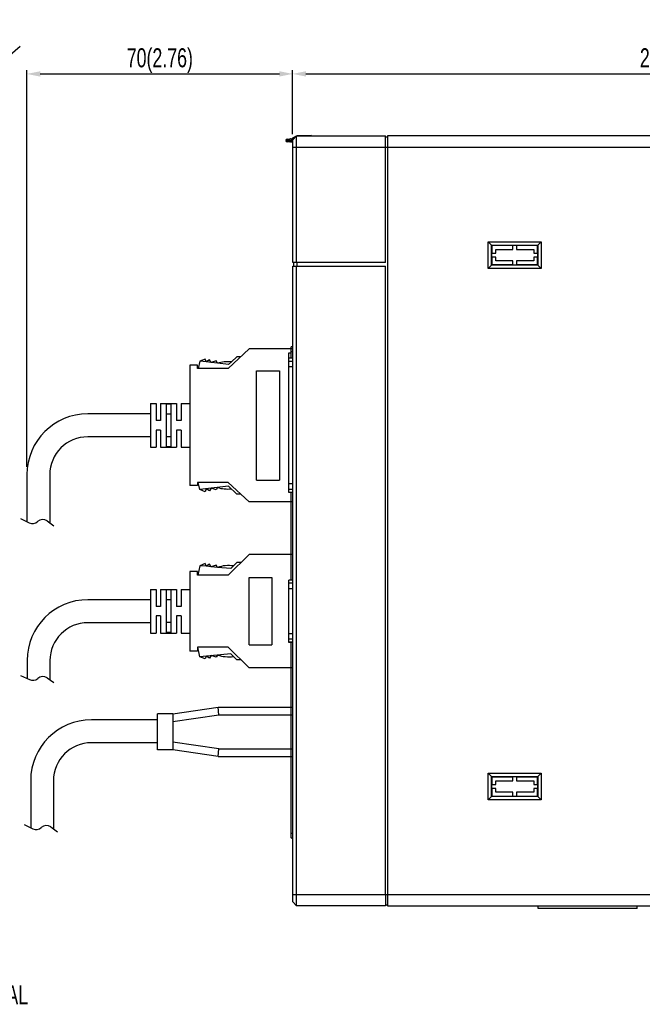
# Model space of a CAD drawing. Header units: millimetres. Extents: x -630 to 1463, y 209 to 1094.
# Tile 26 of 42: x -451 to -287, y 525 to 784. Entities that reach past the tile are written whole.
import ezdxf

# ---------------------------------------------------------------- set-up
doc = ezdxf.new("R2010")
doc.units = ezdxf.units.MM
doc.header["$LTSCALE"] = 32.67
doc.header["$PDMODE"] = 3
doc.header["$PDSIZE"] = 0.3125
doc.linetypes.add('CENTER', pattern=[0.6, 0.375, -0.075, 0.075, -0.075])
doc.layers.get('0').update_dxf_attribs({"linetype": 'CONTINUOUS'})
doc.layers.get('Defpoints').update_dxf_attribs({"linetype": 'CONTINUOUS'})
for name, color, linetype in [('6_ALL_SURFS', 7, 'CONTINUOUS'), ('7_ALL_FEATURES', 7, 'CONTINUOUS'), ('DEFAULT_1', 7, 'CENTER')]:
    doc.layers.add(name, color=color, linetype=linetype)
doc.layers.add('AM_5', color=3, linetype='CONTINUOUS', lineweight=25)
doc.styles.get("Standard").update_dxf_attribs({"font": 'txt', "width": 0.7})
doc.dimstyles.new('DIMSTYLE_1', dxfattribs={"dimtxt": 5, "dimasz": 0.1875, "dimexe": 0.18, "dimexo": 0.0625, "dimgap": 0.09, "dimtad": 1, "dimdsep": 46, "dimtxsty": 'Standard', "dimblk": '_FILLED', "dimblk1": '_FILLED', "dimblk2": '_FILLED', "dimcen": 0.09, "dimadec": 0, "dimazin": 0, "dimtp": 0.01, "dimtm": 0.01, "dimtfac": 1, "dimtofl": 0, "dimtmove": 0, "dimatfit": 3, "dimldrblk": '_FILLED', "dimfxl": 0, "dimtolj": 1, "dimarcsym": 0})

# ---------------------------------------------------------------- blocks, each defined once
blk = doc.blocks.new('COM1')
at = {"layer": 'DEFAULT_1', "color": 0, "linetype": 'Continuous'}
for p, q in [((-11.5, 0), (-17, -5.15)), ((0, 0), (-11.5, 0)), ((-14.69, -2.06), (-16.16, -3.43)), ((-13.7, -2.06), (-14.69, -2.06)), ((-27.1, -4.3), (-27.1, -36)), ((-25.1, -4.3), (-27.1, -4.3)), ((-25.1, -5.15), (-25.1, -4.3)), ((-17, -5.15), (-25.1, -5.15)), ((-24.43, -3.24), (-24.89, -5.15)), ((-23.06, -2.68), (-24.43, -3.24)), ((-22.83, -3.42), (-24.43, -3.24)), ((-22.83, -3.42), (-23.06, -2.68)), ((-21.9, -2.88), (-22.83, -3.42)), ((-21.48, -3.58), (-22.83, -3.42)), ((-21.48, -3.58), (-21.9, -2.88)), ((-20.19, -3.18), (-21.48, -3.58)), ((-19.84, -3.77), (-21.48, -3.58)), ((-19.84, -3.77), (-20.19, -3.18)), ((-16.89, -4.12), (-19.84, -3.77)), ((-16.16, -3.43), (-16.89, -4.12)), ((-9.5, -34.55), (-9.5, -5.75)), ((-9.5, -5.75), (-3.5, -5.75)), ((-3.5, -5.75), (-3.5, -34.55)), ((-37.5, -14.4), (-36, -14.4)), ((-37.5, -14.4), (-36, -14.4)), ((-37.5, -14.4), (-37.5, -16.9)), ((-36, -14.4), (-36, -16.9)), ((-34.8, -14.4), (-33.3, -14.4)), ((-34.8, -14.4), (-33.3, -14.4)), ((-34.8, -14.4), (-34.8, -16.9)), ((-33.3, -14.4), (-32.1, -14.4)), ((-32.1, -14.54), (-33.3, -14.54)), ((-33.3, -14.54), (-33.3, -17.15)), ((-32.1, -14.4), (-30.6, -14.4)), ((-32.1, -14.54), (-32.1, -17.15)), ((-30.6, -14.4), (-30.6, -16.9)), ((-29.4, -14.4), (-27.1, -14.4)), ((-29.4, -14.4), (-27.1, -14.4)), ((-29.4, -14.4), (-29.4, -16.9)), ((-37.53, -17.11), (-54.01, -17.11)), ((-37.5, -16.9), (-37.5, -16.96)), ((-37.5, -16.96), (-37.5, -23.34)), ((-36, -16.9), (-36, -18.9)), ((-34.8, -16.9), (-34.8, -18.9)), ((-33.3, -17.15), (-33.3, -23.15)), ((-32.1, -17.15), (-33.3, -17.15)), ((-32.1, -17.15), (-32.1, -23.15)), ((-30.6, -16.9), (-30.6, -18.9)), ((-29.4, -16.9), (-29.4, -18.9)), ((-34.8, -18.9), (-36, -18.9)), ((-29.4, -18.9), (-30.6, -18.9)), ((-37.53, -23.16), (-54.01, -23.16)), ((-37.5, -23.34), (-37.5, -23.4)), ((-34.8, -21.4), (-36, -21.4)), ((-36, -21.4), (-36, -23.4)), ((-34.8, -21.4), (-34.8, -23.4)), ((-33.3, -23.15), (-33.3, -25.76)), ((-32.1, -23.15), (-33.3, -23.15)), ((-32.1, -23.15), (-32.1, -25.76)), ((-29.4, -21.4), (-30.6, -21.4)), ((-30.6, -21.4), (-30.6, -23.4)), ((-29.4, -21.4), (-29.4, -23.4)), ((-37.5, -23.4), (-37.5, -25.9)), ((-37.5, -25.9), (-36, -25.9)), ((-37.5, -25.9), (-36, -25.9)), ((-36, -23.4), (-36, -25.9)), ((-34.8, -23.4), (-34.8, -25.9)), ((-34.8, -25.9), (-33.3, -25.9)), ((-34.8, -25.9), (-33.3, -25.9)), ((-32.1, -25.76), (-33.3, -25.76)), ((-33.3, -25.9), (-32.1, -25.9)), ((-32.1, -25.9), (-30.6, -25.9)), ((-32.1, -25.9), (-30.6, -25.9)), ((-30.6, -23.4), (-30.6, -25.9)), ((-29.4, -23.4), (-29.4, -25.9)), ((-29.4, -25.9), (-27.1, -25.9)), ((-29.4, -25.9), (-27.1, -25.9)), ((-70.01, -33.11), (-70.01, -45.51)), ((-64.01, -33.16), (-64.01, -45.83)), ((-25.1, -36), (-27.1, -36)), ((-25.1, -35.15), (-25.1, -36)), ((-17, -35.15), (-25.1, -35.15)), ((-24.43, -37.06), (-24.89, -35.15)), ((-16.89, -36.18), (-24.43, -37.06)), ((-11.5, -40.3), (-17, -35.15)), ((-14.69, -38.24), (-16.89, -36.18)), ((-9.5, -34.55), (-3.5, -34.55)), ((-23.06, -37.62), (-24.43, -37.06)), ((-22.83, -36.88), (-23.06, -37.62)), ((-21.9, -37.42), (-22.83, -36.88)), ((-21.48, -36.72), (-21.9, -37.42)), ((-20.19, -37.12), (-21.48, -36.72)), ((-19.84, -36.53), (-20.19, -37.12)), ((-13.7, -38.24), (-14.69, -38.24)), ((0, -40.3), (-11.5, -40.3)), ((-71.74, -44.68), (-69.41, -45.79)), ((-64.73, -45.32), (-62.94, -46.58))]:
    blk.add_line(p, q, dxfattribs=at)
for centre, radius, start, end in [((-17.13, -12.98), 9.59, 84.1649, 106.3689), ((-54.01, -33.11), 16, 90, 180), ((-54.01, -33.16), 10, 90, 180), ((-17.13, -27.32), 9.59, 253.6311, 275.8351), ((-68.55, -43.99), 2, 244.4626, 311.9494), ((-65.88, -46.96), 2, 55.008, 131.9494)]:
    blk.add_arc(centre, radius, start, end, dxfattribs=at)
blk = doc.blocks.new('COM-2')
at = {"layer": 'DEFAULT_1', "color": 0, "linetype": 'Continuous'}
for p, q in [((-11.5, 0), (-17, -5.4)), ((0, 0), (-11.5, 0)), ((-23.08, -2.33), (-24.43, -2.92)), ((-22.83, -3.07), (-23.08, -2.33)), ((-21.91, -2.5), (-22.83, -3.07)), ((-21.48, -3.19), (-21.91, -2.5)), ((-14.69, -2.06), (-15.62, -2.97)), ((-13.6, -2.06), (-14.69, -2.06)), ((-27.1, -4.4), (-27.1, -25.4)), ((-25.1, -4.4), (-27.1, -4.4)), ((-25.1, -5.4), (-25.1, -4.4)), ((-24.43, -2.92), (-24.97, -5.4)), ((-22.83, -3.07), (-24.43, -2.92)), ((-21.48, -3.19), (-22.83, -3.07)), ((-20.19, -2.76), (-21.48, -3.19)), ((-19.83, -3.35), (-21.48, -3.19)), ((-19.83, -3.35), (-20.19, -2.76)), ((-16.33, -3.67), (-19.83, -3.35)), ((-15.62, -2.97), (-16.33, -3.67)), ((-17, -5.4), (-25.1, -5.4)), ((-11.5, -23.8), (-11.5, -6)), ((-11.5, -6), (-5.5, -6)), ((-5.5, -6), (-5.5, -23.8)), ((-37.5, -9.15), (-36, -9.15)), ((-37.5, -9.15), (-37.5, -11.65)), ((-37.5, -9.15), (-36, -9.15)), ((-36, -9.15), (-36, -11.65)), ((-34.8, -9.15), (-33.3, -9.15)), ((-34.8, -9.15), (-33.3, -9.15)), ((-34.8, -9.15), (-34.8, -11.65)), ((-33.3, -9.15), (-32.1, -9.15)), ((-33.3, -9.29), (-33.3, -11.9)), ((-32.1, -9.29), (-33.3, -9.29)), ((-32.1, -9.15), (-30.6, -9.15)), ((-32.1, -9.29), (-32.1, -11.9)), ((-30.6, -9.15), (-30.6, -11.65)), ((-29.4, -9.15), (-29.4, -11.65)), ((-29.4, -9.15), (-27.1, -9.15)), ((-29.4, -9.15), (-27.1, -9.15)), ((-37.48, -11.88), (-53.96, -11.88)), ((-37.5, -11.65), (-37.5, -18.15)), ((-36, -11.65), (-36, -13.65)), ((-34.8, -11.65), (-34.8, -13.65)), ((-32.1, -11.9), (-33.3, -11.9)), ((-33.3, -11.9), (-33.3, -17.9)), ((-32.1, -11.9), (-32.1, -17.9)), ((-30.6, -11.65), (-30.6, -13.65)), ((-29.4, -11.65), (-29.4, -13.65)), ((-34.8, -13.65), (-36, -13.65)), ((-29.4, -13.65), (-30.6, -13.65)), ((-37.48, -17.92), (-53.96, -17.92)), ((-37.5, -18.15), (-37.5, -20.65)), ((-36, -16.15), (-36, -18.15)), ((-34.8, -16.15), (-36, -16.15)), ((-36, -18.15), (-36, -20.65)), ((-34.8, -16.15), (-34.8, -18.15)), ((-34.8, -18.15), (-34.8, -20.65)), ((-33.3, -17.9), (-33.3, -20.51)), ((-32.1, -17.9), (-33.3, -17.9)), ((-32.1, -17.9), (-32.1, -20.51)), ((-30.6, -16.15), (-30.6, -18.15)), ((-29.4, -16.15), (-30.6, -16.15)), ((-30.6, -18.15), (-30.6, -20.65)), ((-29.4, -16.15), (-29.4, -18.15)), ((-29.4, -18.15), (-29.4, -20.65)), ((-37.5, -20.65), (-36, -20.65)), ((-37.5, -20.65), (-36, -20.65)), ((-34.8, -20.65), (-33.3, -20.65)), ((-34.8, -20.65), (-33.3, -20.65)), ((-32.1, -20.51), (-33.3, -20.51)), ((-33.3, -20.65), (-32.1, -20.65)), ((-32.1, -20.65), (-30.6, -20.65)), ((-32.1, -20.65), (-30.6, -20.65)), ((-29.4, -20.65), (-27.1, -20.65)), ((-29.4, -20.65), (-27.1, -20.65)), ((-25.1, -25.4), (-27.1, -25.4)), ((-25.1, -24.4), (-25.1, -25.4)), ((-17, -24.4), (-25.1, -24.4)), ((-24.43, -26.88), (-24.97, -24.4)), ((-11.5, -29.8), (-17, -24.4)), ((-11.5, -23.8), (-5.5, -23.8)), ((-69.96, -27.88), (-69.96, -32.64)), ((-63.96, -27.92), (-63.96, -32.96)), ((-16.33, -26.13), (-24.43, -26.88)), ((-23.08, -27.47), (-24.43, -26.88)), ((-22.83, -26.73), (-23.08, -27.47)), ((-21.91, -27.3), (-22.83, -26.73)), ((-21.48, -26.61), (-21.91, -27.3)), ((-20.19, -27.04), (-21.48, -26.61)), ((-19.83, -26.45), (-20.19, -27.04)), ((-14.69, -27.74), (-16.33, -26.13)), ((-13.6, -27.74), (-14.69, -27.74)), ((0, -29.8), (-11.5, -29.8)), ((-71.69, -31.82), (-69.36, -32.93)), ((-64.68, -32.46), (-62.89, -33.71))]:
    blk.add_line(p, q, dxfattribs=at)
for centre, radius, start, end in [((-16.89, -12.48), 9.59, 82.3971, 107.8291), ((-53.96, -27.88), 16, 90, 180), ((-53.96, -27.92), 10, 90, 180), ((-16.89, -17.32), 9.59, 252.1709, 277.6029), ((-68.5, -31.13), 2, 244.4626, 311.9494), ((-65.82, -34.1), 2, 55.008, 131.9494)]:
    blk.add_arc(centre, radius, start, end, dxfattribs=at)
blk = doc.blocks.new('_FILLED')
at = {"color": 0, "linetype": 'ByBlock'}
blk.add_solid([(0, 0), (-1, 0.2), (-1, -0.2)], dxfattribs=at)
blk = doc.blocks.new('*D6')
at = {"color": 0, "linetype": 'Continuous', "lineweight": -2}
for p, q in [((-450.52, 777.34), (-479.26, 752.46)), ((-484.08, 748.37), (-483.9, 748.37)), ((-483.99, 748.28), (-483.99, 748.46))]:
    blk.add_line(p, q, dxfattribs=at)
at = {"layer": 'Defpoints', "color": 0, "linetype": 'Continuous', "lineweight": 0}
for p in [(-481.91, 750.17), (-486.07, 746.57)]:
    blk.add_point(p, dxfattribs=at)
at = {"color": 0, "linetype": 'Continuous', "lineweight": -2, "xscale": 3.5, "yscale": 3.5, "zscale": 3.5, "rotation": 220.8829305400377}
blk.add_blockref('_FILLED', (-481.91, 750.17), dxfattribs=at)
at = {"color": 0, "linetype": 'Continuous', "insert": (-463.49, 770.74), "char_height": 5, "attachment_point": 5, "rotation": 40.8829}
blk.add_mtext('\\A1;∅5.5(0.22)', dxfattribs=at)
blk = doc.blocks.new('*D10')
at = {"color": 0, "linetype": 'Continuous', "lineweight": -2}
for p, q in [((-448.74, 666.56), (-448.74, 771.11)), ((-378.73, 754.27), (-378.73, 771.11)), ((-445.24, 770.11), (-382.23, 770.11))]:
    blk.add_line(p, q, dxfattribs=at)
at = {"layer": 'Defpoints', "color": 0, "linetype": 'Continuous', "lineweight": 0}
for p in [(-378.73, 770.11), (-378.73, 753.27), (-448.74, 665.56)]:
    blk.add_point(p, dxfattribs=at)
at = {"color": 0, "linetype": 'Continuous', "lineweight": -2, "xscale": 3.5, "yscale": 3.5, "zscale": 3.5, "rotation": 180}
blk.add_blockref('_FILLED', (-448.74, 770.11), dxfattribs=at)
at = {"color": 0, "linetype": 'Continuous', "lineweight": -2, "xscale": 3.5, "yscale": 3.5, "zscale": 3.5}
blk.add_blockref('_FILLED', (-378.73, 770.11), dxfattribs=at)
at = {"color": 0, "linetype": 'Continuous', "insert": (-413.73, 773.61), "char_height": 5, "attachment_point": 5}
blk.add_mtext('\\A1;70(2.76)', dxfattribs=at)
blk = doc.blocks.new('*D12')
at = {"color": 0, "linetype": 'Continuous', "lineweight": -2}
for p, q in [((-378.73, 754.27), (-378.73, 771.11)), ((-175.73, 754.87), (-175.73, 771.11)), ((-375.23, 770.11), (-179.23, 770.11))]:
    blk.add_line(p, q, dxfattribs=at)
at = {"layer": 'Defpoints', "color": 0, "linetype": 'Continuous', "lineweight": 0}
for p in [(-175.73, 770.11), (-378.73, 753.27), (-175.73, 753.87)]:
    blk.add_point(p, dxfattribs=at)
at = {"color": 0, "linetype": 'Continuous', "lineweight": -2, "xscale": 3.5, "yscale": 3.5, "zscale": 3.5, "rotation": 180}
blk.add_blockref('_FILLED', (-378.73, 770.11), dxfattribs=at)
at = {"color": 0, "linetype": 'Continuous', "lineweight": -2, "xscale": 3.5, "yscale": 3.5, "zscale": 3.5}
blk.add_blockref('_FILLED', (-175.73, 770.11), dxfattribs=at)
at = {"color": 0, "linetype": 'Continuous', "insert": (-277.23, 773.61), "char_height": 5, "attachment_point": 5}
blk.add_mtext('\\A1;203(7.99)', dxfattribs=at)

msp = doc.modelspace()

# ---------------------------------------------------------------- linework, layer by layer
at = {"color": 0, "linetype": 'Continuous'}
for p, q in [((-380.211, 752.919), (-378.906, 753.056)), ((-378.906, 752.093), (-380.211, 752.231)), ((-379.579, 752.668), (-379.579, 752.481)), ((-378.811, 752.414), (-378.811, 752.735)), ((-378.794, 752.735), (-378.811, 752.735)), ((-378.727, 752.414), (-378.811, 752.414)), ((-378.727, 752.735), (-378.794, 752.735)), ((-378.727, 752.775), (-377.727, 753.775)), ((-378.727, 753.269), (-377.755, 753.769)), ((-378.727, 750.775), (-378.727, 753.269)), ((-377.727, 750.775), (-377.727, 753.775)), ((-377.727, 753.775), (-354.227, 753.775)), ((-373.727, 753.875), (-377.545, 753.775)), ((-373.727, 753.875), (-373.727, 753.775)), ((-354.227, 720.475), (-354.227, 753.775)), ((-354.227, 753.575), (-353.727, 753.575)), ((-353.727, 753.775), (-353.727, 550.975)), ((-268.627, 753.775), (-353.727, 753.775)), ((-378.727, 750.775), (-353.727, 750.775)), ((-327.227, 718.875), (-327.227, 725.875)), ((-327.227, 725.875), (-313.227, 725.875)), ((-325.227, 722.875), (-325.227, 723.875)), ((-325.227, 723.875), (-320.727, 723.875)), ((-319.727, 723.875), (-315.227, 723.875)), ((-315.227, 723.875), (-315.227, 722.875)), ((-313.227, 725.875), (-313.227, 718.875)), ((-325.227, 720.875), (-325.227, 721.875)), ((-315.227, 721.875), (-315.227, 720.875)), ((-378.527, 720.421), (-378.727, 720.423)), ((-354.227, 720.475), (-377.727, 720.475)), ((-313.227, 718.875), (-327.227, 718.875)), ((-320.727, 720.875), (-325.227, 720.875)), ((-315.227, 720.875), (-319.727, 720.875)), ((-379.755, 696.414), (-379.754, 696.604)), ((-379.754, 680.135), (-379.755, 696.414)), ((-379.754, 696.604), (-379.227, 696.604)), ((-379.729, 694.394), (-379.728, 695.219)), ((-378.727, 695.219), (-379.728, 695.219)), ((-378.727, 695.199), (-379.728, 695.199)), ((-379.755, 694.604), (-379.729, 694.604)), ((-379.729, 660.645), (-379.729, 694.394)), ((-378.727, 694.394), (-379.729, 694.394)), ((-378.727, 692.925), (-379.729, 692.925)), ((-379.755, 682.135), (-379.729, 682.135)), ((-379.754, 680.135), (-379.729, 680.135)), ((-378.727, 662.114), (-379.729, 662.114)), ((-379.728, 659.82), (-379.729, 660.645)), ((-378.727, 660.645), (-379.729, 660.645)), ((-378.727, 659.84), (-379.728, 659.84)), ((-378.727, 659.819), (-379.728, 659.819)), ((-379.729, 635.964), (-379.728, 636.789)), ((-379.729, 622.644), (-379.729, 635.964)), ((-378.727, 635.964), (-379.729, 635.964)), ((-378.727, 636.789), (-379.728, 636.789)), ((-378.727, 636.769), (-379.728, 636.769)), ((-378.727, 634.495), (-379.729, 634.495)), ((-379.729, 621.175), (-379.729, 622.644)), ((-378.727, 622.644), (-379.729, 622.644)), ((-379.728, 620.35), (-379.729, 621.175)), ((-378.727, 621.175), (-379.729, 621.175)), ((-378.727, 620.37), (-379.728, 620.37)), ((-378.727, 620.349), (-379.728, 620.349)), ((-410.327, 601.519), (-398.327, 603.269)), ((-398.327, 603.269), (-378.727, 603.269)), ((-398.182, 601.269), (-398.327, 603.269)), ((-378.727, 590.269), (-378.727, 603.269)), ((-410.327, 601.519), (-414.327, 601.519)), ((-414.327, 592.019), (-414.327, 601.519)), ((-410.327, 601.519), (-410.327, 592.019)), ((-410.327, 599.498), (-398.182, 601.269)), ((-398.182, 601.269), (-378.727, 601.269)), ((-398.182, 592.269), (-410.327, 594.041)), ((-410.327, 592.019), (-414.327, 592.019)), ((-398.327, 590.269), (-410.327, 592.019)), ((-398.327, 590.269), (-398.182, 592.269)), ((-398.182, 592.269), (-378.727, 592.269)), ((-398.327, 590.269), (-378.727, 590.269)), ((-327.227, 585.875), (-313.227, 585.875)), ((-327.227, 578.875), (-327.227, 585.875)), ((-325.227, 583.875), (-320.727, 583.875)), ((-325.227, 582.875), (-325.227, 583.875)), ((-319.727, 583.875), (-315.227, 583.875)), ((-315.227, 583.875), (-315.227, 582.875)), ((-313.227, 585.875), (-313.227, 578.875)), ((-325.227, 580.875), (-325.227, 581.875)), ((-315.227, 581.875), (-315.227, 580.875)), ((-313.227, 578.875), (-327.227, 578.875)), ((-320.727, 580.875), (-325.227, 580.875)), ((-315.227, 580.875), (-319.727, 580.875)), ((-378.727, 551.975), (-378.727, 553.975)), ((-378.727, 553.975), (-353.727, 553.975)), ((-377.727, 550.975), (-377.727, 553.975)), ((-354.227, 553.975), (-354.227, 550.975)), ((-378.727, 551.975), (-377.727, 550.975)), ((-354.227, 550.975), (-377.727, 550.975)), ((-354.227, 551.175), (-353.727, 551.175)), ((-353.727, 550.975), (-263.927, 550.975)), ((-314.074, 550.27), (-314.074, 550.977)), ((-287.974, 550.27), (-314.074, 550.27)), ((-287.974, 550.27), (-287.974, 550.978))]:
    msp.add_line(p, q, dxfattribs=at)
for centre, radius, start, end in [((-380.177, 752.57), 0.35, 96, 179.29201), ((-380.177, 752.579), 0.35, 180.708, 264), ((-378.927, 753.255), 0.2, 276, 350.66667), ((-378.927, 751.895), 0.2, 0.00005, 84.00001)]:
    msp.add_arc(centre, radius, start, end, dxfattribs=at)
for points, start_tangent, end_tangent in [([(-380.485, 752.575), (-380.522, 752.575)], (-1, -0.0002966), (-0.0002529, -1)), ([(-380.485, 752.575), (-380.297, 752.594), (-379.984, 752.626), (-379.579, 752.668)], (0.9946702, 0.1031073), (0.9946717, 0.1030936)), ([(-379.579, 752.481), (-379.984, 752.523), (-380.297, 752.555), (-380.485, 752.575)], (-0.9946716, 0.1030938), (-0.9946745, 0.1030657)), ([(-379.279, 753.017), (-379.397, 752.981), (-379.494, 752.903), (-379.557, 752.794), (-379.579, 752.668)], (-0.9945172, -0.1045731), (0.0077414, -0.99997)), ([(-379.579, 752.668), (-379.46, 752.679), (-379.289, 752.694), (-379.07, 752.713), (-378.811, 752.735)], (0.9962583, 0.0864252), (0.9962609, 0.0863955)), ([(-379.279, 752.133), (-379.397, 752.169), (-379.494, 752.246), (-379.557, 752.355), (-379.579, 752.481)], (-0.9945215, 0.1045319), (0.0077362, 0.9999701)), ([(-378.811, 752.414), (-379.07, 752.437), (-379.289, 752.456), (-379.46, 752.47), (-379.579, 752.481)], (-0.9962609, 0.0863955), (-0.9962583, 0.0864252)), ([(-378.811, 752.735), (-378.811, 752.819), (-378.816, 752.897), (-378.828, 752.965), (-378.847, 753.017), (-378.873, 753.048), (-378.906, 753.056)], (0.0297053, 0.9995587), (-0.9945245, -0.1045041)), ([(-378.906, 752.093), (-378.872, 752.101), (-378.846, 752.133), (-378.828, 752.186), (-378.816, 752.253), (-378.811, 752.331), (-378.811, 752.414)], (0.9945292, -0.1044588), (-0.0297124, 0.9995585)), ([(-377.793, 753.708), (-377.773, 753.749), (-377.756, 753.769)], (0.3745001, 0.9272269), (0.8892921, 0.4573397))]:
    msp.add_spline(points, degree=3, dxfattribs=dict(at, start_tangent=start_tangent, end_tangent=end_tangent))
at = {"layer": '6_ALL_SURFS', "color": 0, "linetype": 'Continuous'}
for p, q in [((-378.727, 698.219), (-378.775, 698.219)), ((-379.226, 697.241), (-379.227, 695.219)), ((-379.225, 697.385), (-379.226, 697.241)), ((-379.224, 697.485), (-379.225, 697.385)), ((-379.227, 659.819), (-379.227, 636.789)), ((-379.227, 620.349), (-379.227, 570.069)), ((-379.227, 570.069), (-379.226, 569.832)), ((-379.226, 569.832), (-379.225, 569.652)), ((-379.225, 569.652), (-379.224, 569.525)), ((-379.224, 569.525), (-379.222, 569.444)), ((-379.222, 569.444), (-379.22, 569.364))]:
    msp.add_line(p, q, dxfattribs=at)
for points in [[(-378.775, 698.219), (-378.903, 698.218), (-378.944, 698.218), (-378.984, 698.217), (-379.022, 698.216), (-379.061, 698.212), (-379.096, 698.204), (-379.126, 698.189), (-379.149, 698.166), (-379.167, 698.133), (-379.181, 698.093), (-379.19, 698.052), (-379.197, 698.011), (-379.203, 697.969), (-379.207, 697.926), (-379.21, 697.883), (-379.213, 697.838), (-379.216, 697.79), (-379.218, 697.741), (-379.22, 697.69), (-379.221, 697.639), (-379.222, 697.587), (-379.224, 697.485)], [(-379.22, 569.364), (-379.219, 569.324), (-379.217, 569.284), (-379.216, 569.244), (-379.214, 569.205), (-379.211, 569.167), (-379.209, 569.132), (-379.206, 569.097), (-379.202, 569.062), (-379.197, 569.027), (-379.192, 568.993), (-379.184, 568.958), (-379.174, 568.923), (-379.161, 568.891), (-379.143, 568.865), (-379.12, 568.845), (-379.09, 568.832), (-379.057, 568.825), (-379.02, 568.822), (-378.979, 568.82), (-378.935, 568.82)], [(-378.935, 568.82), (-378.84, 568.819), (-378.79, 568.819), (-378.727, 568.819)]]:
    msp.add_lwpolyline(points, dxfattribs=at)
at = {"layer": '7_ALL_FEATURES', "color": 0, "linetype": 'Continuous'}
for p, q in [((-378.727, 720.475), (-378.727, 750.775)), ((-377.727, 720.475), (-377.727, 750.775)), ((-353.727, 750.775), (-268.627, 750.775)), ((-326.364, 725.006), (-327.227, 725.875)), ((-326.366, 719.743), (-326.366, 725.006)), ((-326.366, 725.006), (-326.227, 724.875)), ((-326.366, 725.006), (-314.109, 725)), ((-326.227, 724.875), (-326.227, 722.875)), ((-320.727, 724.875), (-326.227, 724.875)), ((-320.727, 723.875), (-320.727, 724.937)), ((-319.727, 724.936), (-320.727, 724.937)), ((-319.727, 724.936), (-319.727, 723.875)), ((-314.227, 724.875), (-319.727, 724.875)), ((-314.109, 725), (-314.227, 724.875)), ((-314.227, 722.875), (-314.227, 724.875)), ((-314.109, 724.998), (-313.227, 725.875)), ((-314.109, 725), (-314.109, 719.749)), ((-326.295, 722.875), (-326.295, 721.875)), ((-326.295, 722.875), (-325.227, 722.875)), ((-325.227, 721.875), (-326.295, 721.875)), ((-326.227, 721.875), (-326.227, 719.875)), ((-315.227, 722.875), (-314.171, 722.875)), ((-314.171, 721.875), (-315.227, 721.875)), ((-314.227, 719.875), (-314.227, 721.875)), ((-314.171, 721.875), (-314.171, 722.875)), ((-377.727, 720.475), (-378.727, 720.475)), ((-378.727, 553.975), (-378.727, 719.475)), ((-378.727, 719.475), (-354.227, 719.475)), ((-378.527, 720.475), (-378.527, 719.475)), ((-377.727, 553.975), (-377.727, 719.475)), ((-377.644, 720.475), (-377.644, 719.475)), ((-354.227, 553.975), (-354.227, 719.475)), ((-326.366, 719.743), (-327.227, 718.875)), ((-326.366, 719.743), (-326.227, 719.875)), ((-314.109, 719.749), (-326.366, 719.743)), ((-326.227, 719.875), (-320.727, 719.875)), ((-320.727, 719.813), (-320.727, 720.875)), ((-320.727, 719.813), (-319.727, 719.813)), ((-319.727, 720.875), (-319.727, 719.813)), ((-319.727, 719.875), (-314.227, 719.875)), ((-314.109, 719.749), (-314.227, 719.875)), ((-314.109, 719.749), (-313.227, 718.875)), ((-379.227, 696.969), (-378.727, 696.969)), ((-326.364, 585.006), (-327.227, 585.875)), ((-326.366, 585.006), (-326.227, 584.875)), ((-326.366, 585.006), (-314.109, 585)), ((-326.366, 579.743), (-326.366, 585.006)), ((-320.727, 584.875), (-326.227, 584.875)), ((-326.227, 584.875), (-326.227, 582.875)), ((-319.727, 584.936), (-320.727, 584.937)), ((-320.727, 583.875), (-320.727, 584.937)), ((-319.727, 584.936), (-319.727, 583.875)), ((-314.227, 584.875), (-319.727, 584.875)), ((-314.109, 585), (-314.227, 584.875)), ((-314.227, 582.875), (-314.227, 584.875)), ((-314.109, 584.998), (-313.227, 585.875)), ((-314.109, 585), (-314.109, 579.749)), ((-326.295, 582.875), (-325.227, 582.875)), ((-326.295, 582.875), (-326.295, 581.875)), ((-325.227, 581.875), (-326.295, 581.875)), ((-326.227, 581.875), (-326.227, 579.875)), ((-315.227, 582.875), (-314.171, 582.875)), ((-314.171, 581.875), (-315.227, 581.875)), ((-314.227, 579.875), (-314.227, 581.875)), ((-314.171, 581.875), (-314.171, 582.875)), ((-326.366, 579.743), (-327.227, 578.875)), ((-326.366, 579.743), (-326.227, 579.875)), ((-314.109, 579.749), (-326.366, 579.743)), ((-326.227, 579.875), (-320.727, 579.875)), ((-320.727, 579.813), (-320.727, 580.875)), ((-320.727, 579.813), (-319.727, 579.813)), ((-319.727, 580.875), (-319.727, 579.813)), ((-319.727, 579.875), (-314.227, 579.875)), ((-314.109, 579.749), (-314.227, 579.875)), ((-314.109, 579.749), (-313.227, 578.875)), ((-379.227, 570.069), (-378.727, 570.069)), ((-353.727, 553.975), (-274.032, 553.975))]:
    msp.add_line(p, q, dxfattribs=at)
at = {"layer": 'DEFAULT_1', "color": 0, "linetype": 'Continuous'}
for p, q in [((-414.327, 599.955), (-431.761, 599.955)), ((-414.327, 593.906), (-431.761, 593.906)), ((-447.761, 583.955), (-447.761, 571.556)), ((-441.761, 583.906), (-441.761, 571.237)), ((-449.491, 572.383), (-447.159, 571.269)), ((-442.477, 571.739), (-440.688, 570.486))]:
    msp.add_line(p, q, dxfattribs=at)
for centre, radius, start, end in [((-431.761, 583.955), 16, 90, 180), ((-431.761, 583.906), 10, 90, 180), ((-446.297, 573.073), 2, 244.46257, 311.94939), ((-443.624, 570.1), 2, 55.00798, 131.94939)]:
    msp.add_arc(centre, radius, start, end, dxfattribs=at)

# ---------------------------------------------------------------- block references
at = {"layer": 'AM_5', "color": 0}
for name, p in [('COM1', (-378.727, 697.669)), ('COM-2', (-378.727, 643.469))]:
    msp.add_blockref(name, p, dxfattribs=at)

# ---------------------------------------------------------------- texts
at = {"color": 7, "linetype": 'Continuous', "width": 0.7}
msp.add_text('PE TERMINAL', height=5, dxfattribs=at).set_placement((-479.647, 525.01))

# ---------------------------------------------------------------- dimensions: what is measured, and where the dimension line sits
at = {"color": 7, "linetype": 'Continuous'}
dim = msp.add_diameter_dim_2p(p1=(-486.066, 746.569), p2=(-481.908, 750.169), text='<>(0.22)', dimstyle='DIMSTYLE_1', override={"dimasz": 3.5, "dimexe": 1, "dimexo": 1, "dimgap": 1}, dxfattribs=at)
dim.commit()
dim.dimension.update_dxf_attribs({"geometry": '*D6', "text_midpoint": (-461.202, 768.094), "dimtype": 163})
dim = msp.add_linear_dim(base=(-378.727, 770.109), p1=(-448.74, 665.561), p2=(-378.727, 753.269), text='70(2.76)', dimstyle='DIMSTYLE_1', override={"dimasz": 3.5, "dimexe": 1, "dimexo": 1, "dimgap": 1}, dxfattribs=at)
dim.commit()
dim.dimension.update_dxf_attribs({"geometry": '*D10', "text_midpoint": (-413.733, 770.109), "dimtype": 160})
dim = msp.add_linear_dim(base=(-175.731, 770.109), p1=(-378.727, 753.269), p2=(-175.731, 753.87), text='<>(7.99)', dimstyle='DIMSTYLE_1', override={"dimasz": 3.5, "dimexe": 1, "dimexo": 1, "dimgap": 1}, dxfattribs=at)
dim.commit()
dim.dimension.update_dxf_attribs({"geometry": '*D12', "text_midpoint": (-277.229, 773.609)})

doc.saveas('drawing.dxf')
